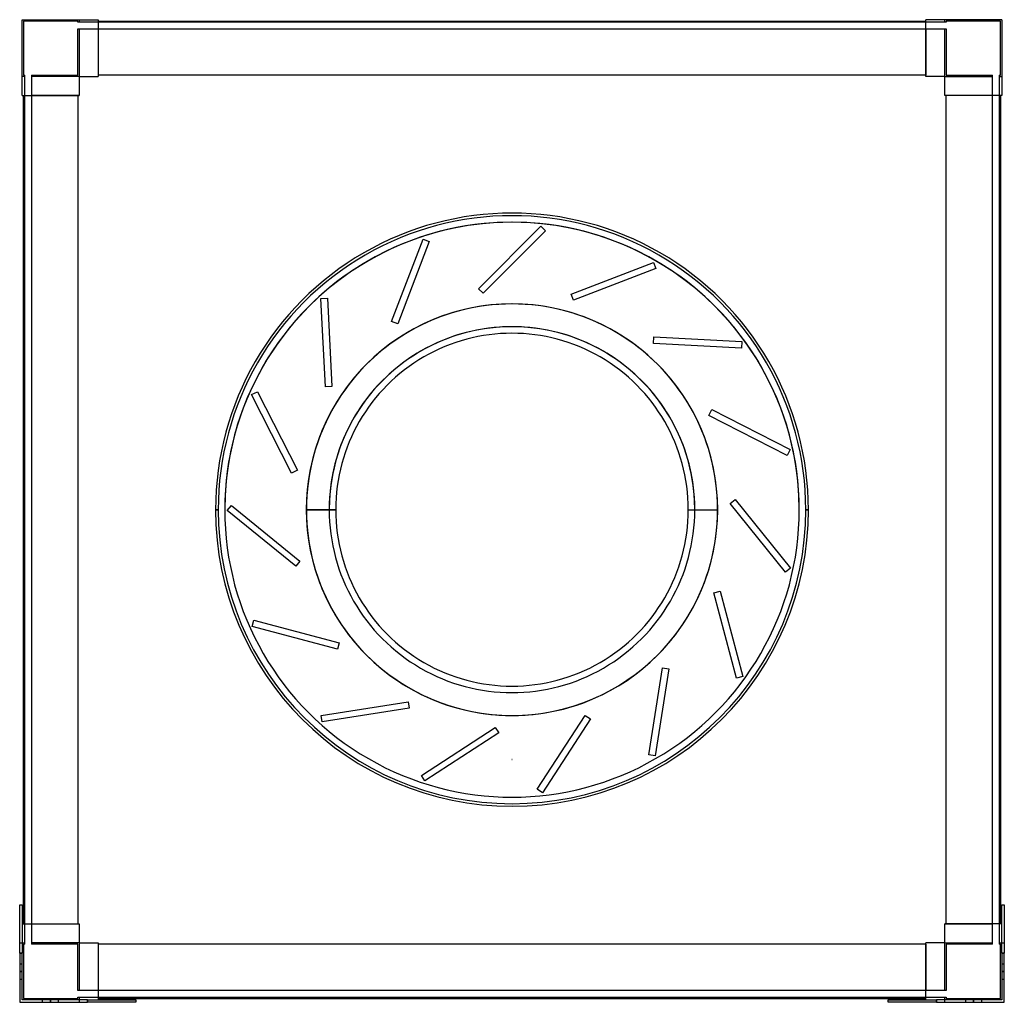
# Model space of a CAD drawing. Header units: millimetres. Extents: x -377 to 377, y -377 to 375.
import ezdxf

# ---------------------------------------------------------------- set-up
doc = ezdxf.new("R2010")
doc.units = ezdxf.units.MM
doc.layers.add('MAIN-1', color=7, linetype='Continuous')
doc.layers.add('MAIN-2', color=7, linetype='Continuous')

msp = doc.modelspace()

# ---------------------------------------------------------------- linework, layer by layer
at = {"layer": 'MAIN-1'}
for p, q in [((-375, 317), (-375, 375)), ((-375, 375), (-317, 375)), ((-317, 375), (-317, 331.5)), ((-317, 374), (317, 374)), ((317, 331.5), (317, 375)), ((375, 375), (317, 375)), ((375, 375), (375, 317)), ((317, 332.5), (-317, 332.5)), ((-331.5, 331.5), (-317, 331.5)), ((-331.5, 331.5), (-331.5, 317)), ((331.5, 331.5), (317, 331.5)), ((331.5, 317), (331.5, 331.5)), ((-375, 317), (-331.5, 317)), ((-374, -317), (-374, 317)), ((-332.5, 317), (-332.5, -317)), ((375, 317), (331.5, 317)), ((332.5, -317), (332.5, 317)), ((374, 317), (374, -317)), ((-227, 0), (-225, 0)), ((-135.01, 0), (-157.51, 0)), ((135.01, 0), (157.51, 0)), ((227, 0), (225, 0)), ((-377, -302.5), (-375, -302.5)), ((-377, -339.5), (-377, -302.5)), ((-375, -302.5), (-375, -339.5)), ((375, -339.5), (375, -302.5)), ((375, -302.5), (377, -302.5)), ((377, -302.5), (377, -339.5)), ((-375, -317), (-331.5, -317)), ((-331.5, -317), (-331.5, -331.5)), ((375, -317), (331.5, -317)), ((331.5, -331.5), (331.5, -317)), ((-331.5, -331.5), (-317, -331.5)), ((-317, -331.5), (-317, -375)), ((317, -375), (317, -331.5)), ((331.5, -331.5), (317, -331.5)), ((317, -332.5), (-317, -332.5)), ((-375, -339.5), (-377, -339.5)), ((-377, -339.5), (-377, -377)), ((-375, -375), (-375, -339.5)), ((375, -339.5), (375, -375)), ((377, -339.5), (375, -339.5)), ((377, -377), (377, -339.5)), ((-377, -377), (-325, -377)), ((-325, -375), (-375, -375)), ((-325, -375), (-288, -375)), ((-325, -377), (-325, -375)), ((-288, -377), (-325, -377)), ((-317, -374), (317, -374)), ((-288, -375), (-288, -377)), ((288, -375), (325, -375)), ((288, -377), (288, -375)), ((325, -377), (288, -377)), ((375, -375), (325, -375)), ((325, -375), (325, -377)), ((325, -377), (377, -377))]:
    msp.add_line(p, q, dxfattribs=at)
for radius, start, end in [(227, 0, 180.00002), (225, 0, 180.00002), (220, 0, 180.00002), (157.51, 89.99998, 180.00002), (157.51, 0, 89.99998), (135.01, 0, 180.00002), (227, 180.00002, 0), (225, 180.00002, 0), (220, 179.99998, 0), (220, 179.99998, 0), (135.01, 179.99998, 0), (157.51, 270.00002, 0), (157.51, 180.00002, 270.00002)]:
    msp.add_arc((0, 0), radius, start, end, dxfattribs=at)
at = {"layer": 'MAIN-2'}
for p, q in [((-375, 375), (-375, 375)), ((-375, 375), (-375, 375)), ((-332.5, 374), (-374, 374)), ((-374, 374), (-374, 332.5)), ((-374, 374), (-374, 374)), ((-332.5, 373), (-332.5, 374)), ((-332.5, 374), (-332.5, 374)), ((-332.5, 373), (-332.5, 373)), ((-331.5, 373), (-332.5, 373)), ((-331.5, 375), (-331.5, 373)), ((-331.5, 375), (-331.5, 375)), ((-331.5, 375), (-331.5, 375)), ((-331.5, 373), (-331.5, 373)), ((-331.5, 373), (-331.5, 373)), ((-317, 373), (-331.5, 373)), ((-317, 375), (-317, 375)), ((-317, 375), (-317, 375)), ((-317, 374), (-317, 374)), ((-317, 374), (-317, 374)), ((-317, 373), (-317, 373)), ((-317, 373), (-317, 373)), ((317, 373), (-317, 373)), ((317, 375), (317, 375)), ((317, 375), (317, 375)), ((317, 374), (317, 374)), ((317, 374), (317, 374)), ((317, 373), (317, 373)), ((317, 373), (317, 373)), ((331.5, 373), (317, 373)), ((331.5, 373), (331.5, 375)), ((331.5, 375), (331.5, 375)), ((331.5, 375), (331.5, 375)), ((331.5, 373), (331.5, 373)), ((332.5, 373), (331.5, 373)), ((331.5, 373), (331.5, 373)), ((332.5, 374), (332.5, 373)), ((332.5, 374), (332.5, 374)), ((374, 374), (332.5, 374)), ((332.5, 373), (332.5, 373)), ((374, 374), (374, 374)), ((374, 332.5), (374, 374)), ((375, 375), (375, 375)), ((375, 375), (375, 375)), ((-332.5, 368), (-331.5, 368)), ((-332.5, 368), (-332.5, 368)), ((-332.5, 332.5), (-332.5, 368)), ((-331.5, 368), (-331.5, 368)), ((-331.5, 368), (-317, 368)), ((-331.5, 368), (-331.5, 368)), ((-331.5, 368), (-331.5, 331.5)), ((-317, 368), (-317, 368)), ((-317, 368), (-317, 368)), ((-317, 368), (-317, 332.5)), ((-317, 368), (317, 368)), ((317, 368), (317, 368)), ((317, 368), (317, 332.5)), ((317, 368), (317, 368)), ((317, 368), (331.5, 368)), ((331.5, 368), (331.5, 368)), ((331.5, 368), (332.5, 368)), ((331.5, 368), (331.5, 368)), ((331.5, 331.5), (331.5, 368)), ((332.5, 368), (332.5, 368)), ((332.5, 368), (332.5, 332.5)), ((-374, 332.5), (-373, 332.5)), ((-374, 332.5), (-374, 332.5)), ((-373, 331.5), (-373, 332.5)), ((-373, 332.5), (-373, 332.5)), ((-368, 332.5), (-368, 331.5)), ((-368, 332.5), (-332.5, 332.5)), ((-368, 332.5), (-368, 332.5)), ((-332.5, 332.5), (-332.5, 332.5)), ((-317, 332.5), (-317, 332.5)), ((-317, 332.5), (-317, 332.5)), ((-317, 332.5), (-317, 331.5)), ((-317, 332.5), (-317, 332.5)), ((-317, 332.5), (-317, 332.5)), ((317, 332.5), (317, 332.5)), ((317, 332.5), (317, 332.5)), ((317, 331.5), (317, 332.5)), ((317, 332.5), (317, 332.5)), ((317, 332.5), (317, 332.5)), ((332.5, 332.5), (368, 332.5)), ((332.5, 332.5), (332.5, 332.5)), ((368, 331.5), (368, 332.5)), ((368, 332.5), (368, 332.5)), ((373, 332.5), (374, 332.5)), ((373, 332.5), (373, 332.5)), ((373, 332.5), (373, 331.5)), ((374, 332.5), (374, 332.5)), ((-375, 331.5), (-375, 331.5)), ((-373, 331.5), (-375, 331.5)), ((-375, 331.5), (-375, 331.5)), ((-373, 317), (-373, 331.5)), ((-373, 331.5), (-373, 331.5)), ((-373, 331.5), (-373, 331.5)), ((-368, 331.5), (-368, 331.5)), ((-368, 331.5), (-368, 331.5)), ((-368, 331.5), (-368, 317)), ((-331.5, 331.5), (-368, 331.5)), ((-331.5, 331.5), (-331.5, 331.5)), ((-331.5, 331.5), (-331.5, 331.5)), ((-331.5, 331.5), (-331.5, 331.5)), ((-331.5, 331.5), (-331.5, 331.5)), ((-331.5, 331.5), (-331.5, 331.5)), ((-331.5, 331.5), (-331.5, 331.5)), ((-317, 331.5), (-317, 331.5)), ((-317, 331.5), (-317, 331.5)), ((-317, 331.5), (-317, 331.5)), ((-317, 331.5), (-317, 331.5)), ((317, 331.5), (317, 331.5)), ((317, 331.5), (317, 331.5)), ((317, 331.5), (317, 331.5)), ((317, 331.5), (317, 331.5)), ((331.5, 331.5), (331.5, 331.5)), ((331.5, 331.5), (331.5, 331.5)), ((331.5, 331.5), (331.5, 331.5)), ((331.5, 331.5), (331.5, 331.5)), ((331.5, 331.5), (331.5, 331.5)), ((331.5, 331.5), (368, 331.5)), ((331.5, 331.5), (331.5, 331.5)), ((368, 317), (368, 331.5)), ((368, 331.5), (368, 331.5)), ((368, 331.5), (368, 331.5)), ((373, 331.5), (373, 331.5)), ((373, 331.5), (373, 331.5)), ((373, 331.5), (373, 317)), ((373, 331.5), (375, 331.5)), ((375, 331.5), (375, 331.5)), ((375, 331.5), (375, 331.5)), ((-375, 317), (-375, 317)), ((-375, 317), (-375, 317)), ((-374, 317), (-374, 317)), ((-374, 317), (-374, 317)), ((-373, 317), (-373, 317)), ((-373, -317), (-373, 317)), ((-373, 317), (-373, 317)), ((-368, 317), (-368, 317)), ((-332.5, 317), (-368, 317)), ((-368, 317), (-368, 317)), ((-368, 317), (-368, -317)), ((-332.5, 317), (-332.5, 317)), ((-332.5, 317), (-332.5, 317)), ((-331.5, 317), (-332.5, 317)), ((-332.5, 317), (-332.5, 317)), ((-332.5, 317), (-332.5, 317)), ((-331.5, 317), (-331.5, 317)), ((-331.5, 317), (-331.5, 317)), ((-331.5, 317), (-331.5, 317)), ((-331.5, 317), (-331.5, 317)), ((331.5, 317), (331.5, 317)), ((331.5, 317), (331.5, 317)), ((332.5, 317), (331.5, 317)), ((331.5, 317), (331.5, 317)), ((331.5, 317), (331.5, 317)), ((332.5, 317), (332.5, 317)), ((332.5, 317), (332.5, 317)), ((332.5, 317), (332.5, 317)), ((332.5, 317), (332.5, 317)), ((368, 317), (332.5, 317)), ((368, 317), (368, 317)), ((368, 317), (368, 317)), ((368, -317), (368, 317)), ((373, 317), (373, 317)), ((373, 317), (373, -317)), ((373, 317), (373, 317)), ((374, 317), (374, 317)), ((374, 317), (374, 317)), ((375, 317), (375, 317)), ((375, 317), (375, 317)), ((-25.63, 169.15), (22.1, 216.88)), ((25.63, 213.35), (-22.1, 165.62)), ((22.1, 216.88), (25.63, 213.35)), ((22.1, 216.88), (22.1, 216.88)), ((25.63, 213.35), (25.63, 213.35)), ((-92.22, 144.1), (-68.03, 207.12)), ((-63.36, 205.33), (-87.55, 142.31)), ((-68.03, 207.12), (-63.36, 205.33)), ((-68.03, 207.12), (-68.03, 207.12)), ((-63.36, 205.33), (-63.36, 205.33)), ((45.38, 164.95), (108.4, 189.14)), ((108.4, 189.14), (110.19, 184.48)), ((108.4, 189.14), (108.4, 189.14)), ((110.19, 184.48), (47.18, 160.29)), ((110.19, 184.48), (110.19, 184.48)), ((-22.1, 165.62), (-25.63, 169.15)), ((-25.63, 169.15), (-25.63, 169.15)), ((-146.39, 161.54), (-141.4, 161.81)), ((-142.86, 94.14), (-146.39, 161.54)), ((-146.39, 161.54), (-146.39, 161.54)), ((-141.4, 161.81), (-137.86, 94.4)), ((-141.4, 161.81), (-141.4, 161.81)), ((-22.1, 165.62), (-22.1, 165.62)), ((47.18, 160.29), (45.38, 164.95)), ((45.38, 164.95), (45.38, 164.95)), ((47.18, 160.29), (47.18, 160.29)), ((0, 157.51), (0, 157.51)), ((0, 157.51), (0, 157.51)), ((-87.55, 142.31), (-92.22, 144.1)), ((-92.22, 144.1), (-92.22, 144.1)), ((-87.55, 142.31), (-87.55, 142.31)), ((108.29, 127.24), (108.55, 132.23)), ((108.55, 132.23), (175.96, 128.7)), ((108.55, 132.23), (108.55, 132.23)), ((175.96, 128.7), (175.7, 123.71)), ((175.96, 128.7), (175.96, 128.7)), ((175.7, 123.71), (108.29, 127.24)), ((108.29, 127.24), (108.29, 127.24)), ((175.7, 123.71), (175.7, 123.71)), ((-137.86, 94.4), (-142.86, 94.14)), ((-142.86, 94.14), (-142.86, 94.14)), ((-137.86, 94.4), (-137.86, 94.4)), ((-199.44, 88.04), (-194.98, 90.31)), ((-168.79, 27.89), (-199.44, 88.04)), ((-199.44, 88.04), (-199.44, 88.04)), ((-194.98, 90.31), (-164.34, 30.16)), ((-194.98, 90.31), (-194.98, 90.31)), ((150.68, 72.19), (152.95, 76.65)), ((152.95, 76.65), (213.1, 46)), ((152.95, 76.65), (152.95, 76.65)), ((210.83, 41.55), (150.68, 72.19)), ((150.68, 72.19), (150.68, 72.19)), ((213.1, 46), (210.83, 41.55)), ((213.1, 46), (213.1, 46)), ((210.83, 41.55), (210.83, 41.55)), ((-164.34, 30.16), (-168.79, 27.89)), ((-164.34, 30.16), (-164.34, 30.16)), ((-168.79, 27.89), (-168.79, 27.89)), ((167.02, 4.66), (170.91, 7.81)), ((170.91, 7.81), (213.38, -44.65)), ((170.91, 7.81), (170.91, 7.81)), ((-227, 0), (-225, 0)), ((-225, 0), (-225, 0)), ((-225, 0), (-225, 0)), ((-225, 0), (-225, 0)), ((-220, 0), (-220, 0)), ((-218, -0.69), (-214.86, 3.19)), ((-214.86, 3.19), (-162.4, -39.29)), ((-214.86, 3.19), (-214.86, 3.19)), ((-157.5, 0), (-157.5, 0)), ((-140.01, 0), (-157.49, 0)), ((-157.49, 0), (-157.49, 0)), ((135.01, 0), (157.51, 0)), ((140.01, 0), (157.49, 0)), ((157.49, 0), (157.49, 0)), ((157.5, 0), (157.5, 0)), ((209.5, -47.79), (167.02, 4.66)), ((167.02, 4.66), (167.02, 4.66)), ((220, 0), (220, 0)), ((227, 0), (225, 0)), ((225, 0), (225, 0)), ((225, 0), (225, 0)), ((225, 0), (227, 0)), ((225, 0), (225, 0)), ((-225, 0), (-227, 0)), ((-227, 0), (-225, 0)), ((-225, 0), (-225, 0)), ((-225, 0), (-225, 0)), ((-225, 0), (-225, 0)), ((-220, 0), (-220, 0)), ((-165.55, -43.17), (-218, -0.69)), ((-218, -0.69), (-218, -0.69)), ((-157.51, 0), (-135.01, 0)), ((-157.5, 0), (-157.5, 0)), ((-157.49, 0), (-157.49, 0)), ((-157.49, 0), (-140.01, 0)), ((140.01, 0), (157.49, 0)), ((157.49, 0), (157.49, 0)), ((157.5, 0), (157.5, 0)), ((220, 0), (220, 0)), ((225, 0), (227, 0)), ((225, 0), (225, 0)), ((225, 0), (225, 0)), ((225, 0), (225, 0)), ((-162.4, -39.29), (-165.55, -43.17)), ((-165.55, -43.17), (-165.55, -43.17)), ((-162.4, -39.29), (-162.4, -39.29)), ((213.38, -44.65), (209.5, -47.79)), ((213.38, -44.65), (213.38, -44.65)), ((209.5, -47.79), (209.5, -47.79)), ((154.48, -63.67), (159.31, -62.38)), ((171.95, -128.87), (154.48, -63.67)), ((154.48, -63.67), (154.48, -63.67)), ((159.31, -62.38), (176.78, -127.58)), ((159.31, -62.38), (159.31, -62.38)), ((-198.87, -89.3), (-197.58, -84.48)), ((-133.67, -106.77), (-198.87, -89.3)), ((-198.87, -89.3), (-198.87, -89.3)), ((-197.58, -84.48), (-132.38, -101.95)), ((-197.58, -84.48), (-197.58, -84.48)), ((-132.38, -101.95), (-133.67, -106.77)), ((-132.38, -101.95), (-132.38, -101.95)), ((-133.67, -106.77), (-133.67, -106.77)), ((104.67, -187.67), (115.22, -121)), ((120.16, -121.78), (109.6, -188.45)), ((115.22, -121), (120.16, -121.78)), ((115.22, -121), (115.22, -121)), ((120.16, -121.78), (120.16, -121.78)), ((176.78, -127.58), (171.95, -128.87)), ((176.78, -127.58), (176.78, -127.58)), ((171.95, -128.87), (171.95, -128.87)), ((-146.14, -157.53), (-79.47, -146.98)), ((-79.47, -146.98), (-78.69, -151.91)), ((-79.47, -146.98), (-79.47, -146.98)), ((-145.36, -162.47), (-146.14, -157.53)), ((-146.14, -157.53), (-146.14, -157.53)), ((-78.69, -151.91), (-145.36, -162.47)), ((-78.69, -151.91), (-78.69, -151.91)), ((0, -157.51), (0, -157.51)), ((0, -157.51), (0, -157.51)), ((19.28, -214.01), (56.05, -157.4)), ((56.05, -157.4), (60.24, -160.13)), ((56.05, -157.4), (56.05, -157.4)), ((-145.36, -162.47), (-145.36, -162.47)), ((60.24, -160.13), (23.48, -216.74)), ((60.24, -160.13), (60.24, -160.13)), ((-69.43, -203.36), (-12.82, -166.59)), ((-10.1, -170.79), (-66.71, -207.55)), ((-12.82, -166.59), (-10.1, -170.79)), ((-12.82, -166.59), (-12.82, -166.59)), ((-10.1, -170.79), (-10.1, -170.79)), ((109.6, -188.45), (104.67, -187.67)), ((104.67, -187.67), (104.67, -187.67)), ((109.6, -188.45), (109.6, -188.45)), ((0, -191.25), (0, -191.25)), ((0, -191.25), (0, -191.25)), ((0, -191.25), (0, -191.25)), ((0, -191.25), (0, -191.25)), ((0, -191.25), (0, -191.25)), ((0, -191.25), (0, -191.25)), ((-66.71, -207.55), (-69.43, -203.36)), ((-69.43, -203.36), (-69.43, -203.36)), ((-66.71, -207.55), (-66.71, -207.55)), ((23.48, -216.74), (19.28, -214.01)), ((19.28, -214.01), (19.28, -214.01)), ((23.48, -216.74), (23.48, -216.74)), ((-377, -302.5), (-377, -302.5)), ((-377, -302.5), (-377, -302.5)), ((-375, -302.5), (-375, -302.5)), ((-375, -302.5), (-375, -302.5)), ((375, -302.5), (375, -302.5)), ((375, -302.5), (375, -302.5)), ((377, -302.5), (377, -302.5)), ((377, -302.5), (377, -302.5)), ((-375, -317), (-375, -317)), ((-375, -317), (-375, -317)), ((-374, -317), (-374, -317)), ((-374, -317), (-374, -317)), ((-373, -331.5), (-373, -317)), ((-373, -317), (-373, -317)), ((-373, -317), (-373, -317)), ((-368, -317), (-368, -317)), ((-368, -317), (-368, -317)), ((-368, -317), (-332.5, -317)), ((-368, -317), (-368, -331.5)), ((-332.5, -317), (-332.5, -317)), ((-332.5, -317), (-331.5, -317)), ((-332.5, -317), (-332.5, -317)), ((-332.5, -317), (-332.5, -317)), ((-332.5, -317), (-332.5, -317)), ((-331.5, -317), (-331.5, -317)), ((-331.5, -317), (-331.5, -317)), ((-331.5, -317), (-331.5, -317)), ((-331.5, -317), (-331.5, -317)), ((331.5, -317), (331.5, -317)), ((331.5, -317), (332.5, -317)), ((331.5, -317), (331.5, -317)), ((331.5, -317), (331.5, -317)), ((331.5, -317), (331.5, -317)), ((332.5, -317), (332.5, -317)), ((332.5, -317), (332.5, -317)), ((332.5, -317), (332.5, -317)), ((332.5, -317), (368, -317)), ((332.5, -317), (332.5, -317)), ((368, -317), (368, -317)), ((368, -317), (368, -317)), ((368, -331.5), (368, -317)), ((373, -317), (373, -317)), ((373, -317), (373, -331.5)), ((373, -317), (373, -317)), ((374, -317), (374, -317)), ((374, -317), (374, -317)), ((375, -317), (375, -317)), ((375, -317), (375, -317)), ((-377, -331.5), (-377, -331.5)), ((-377, -331.5), (-377, -331.5)), ((-377, -331.5), (-373, -331.5)), ((-375, -331.5), (-375, -331.5)), ((-375, -331.5), (-375, -331.5)), ((-373, -331.5), (-373, -331.5)), ((-373, -332.5), (-373, -331.5)), ((-373, -331.5), (-373, -331.5)), ((-368, -331.5), (-368, -332.5)), ((-368, -331.5), (-368, -331.5)), ((-368, -331.5), (-368, -331.5)), ((-331.5, -331.5), (-368, -331.5)), ((-331.5, -331.5), (-331.5, -331.5)), ((-331.5, -331.5), (-331.5, -331.5)), ((-331.5, -331.5), (-331.5, -331.5)), ((-331.5, -331.5), (-331.5, -331.5)), ((-331.5, -331.5), (-331.5, -368)), ((-331.5, -331.5), (-331.5, -331.5)), ((-331.5, -331.5), (-331.5, -331.5)), ((-317, -331.5), (-317, -331.5)), ((-317, -331.5), (-317, -331.5)), ((-317, -331.5), (-317, -332.5)), ((-317, -331.5), (-317, -331.5)), ((-317, -331.5), (-317, -331.5)), ((317, -331.5), (317, -331.5)), ((317, -331.5), (317, -331.5)), ((317, -332.5), (317, -331.5)), ((317, -331.5), (317, -331.5)), ((317, -331.5), (317, -331.5)), ((331.5, -331.5), (331.5, -331.5)), ((331.5, -331.5), (331.5, -331.5)), ((331.5, -331.5), (331.5, -331.5)), ((331.5, -331.5), (331.5, -331.5)), ((331.5, -368), (331.5, -331.5)), ((331.5, -331.5), (331.5, -331.5)), ((331.5, -331.5), (331.5, -331.5)), ((331.5, -331.5), (368, -331.5)), ((368, -332.5), (368, -331.5)), ((368, -331.5), (368, -331.5)), ((368, -331.5), (368, -331.5)), ((373, -331.5), (373, -331.5)), ((373, -331.5), (373, -331.5)), ((373, -331.5), (373, -332.5)), ((373, -331.5), (377, -331.5)), ((375, -331.5), (375, -331.5)), ((375, -331.5), (375, -331.5)), ((377, -331.5), (377, -331.5)), ((377, -331.5), (377, -331.5)), ((-373, -332.5), (-374, -332.5)), ((-374, -332.5), (-374, -374)), ((-374, -332.5), (-374, -332.5)), ((-373, -332.5), (-373, -332.5)), ((-332.5, -332.5), (-368, -332.5)), ((-368, -332.5), (-368, -332.5)), ((-332.5, -368), (-332.5, -332.5)), ((-332.5, -332.5), (-332.5, -332.5)), ((-317, -332.5), (-317, -332.5)), ((-317, -332.5), (-317, -332.5)), ((-317, -332.5), (-317, -332.5)), ((-317, -332.5), (-317, -332.5)), ((-317, -332.5), (-317, -368)), ((317, -332.5), (317, -332.5)), ((317, -332.5), (317, -332.5)), ((317, -332.5), (317, -332.5)), ((317, -332.5), (317, -368)), ((317, -332.5), (317, -332.5)), ((332.5, -332.5), (332.5, -368)), ((332.5, -332.5), (332.5, -332.5)), ((368, -332.5), (332.5, -332.5)), ((368, -332.5), (368, -332.5)), ((373, -332.5), (373, -332.5)), ((374, -332.5), (373, -332.5)), ((374, -332.5), (374, -332.5)), ((374, -374), (374, -332.5)), ((-377, -339.5), (-375, -339.5)), ((375, -339.5), (377, -339.5)), ((-377, -347.5), (-375, -347.5)), ((-377, -347.5), (-377, -347.5)), ((-377, -347.5), (-377, -347.5)), ((-377, -353.5), (-375, -353.5)), ((-375, -353.5), (-377, -353.5)), ((-375, -353.5), (-377, -353.5)), ((-377, -353.5), (-375, -353.5)), ((-375, -347.5), (-375, -347.5)), ((-375, -347.5), (-375, -347.5)), ((375, -347.5), (375, -347.5)), ((375, -347.5), (377, -347.5)), ((375, -347.5), (375, -347.5)), ((375, -353.5), (377, -353.5)), ((377, -353.5), (375, -353.5)), ((377, -353.5), (375, -353.5)), ((375, -353.5), (377, -353.5)), ((377, -347.5), (377, -347.5)), ((377, -347.5), (377, -347.5)), ((-375, -359.5), (-377, -359.5)), ((-377, -359.5), (-377, -359.5)), ((-377, -359.5), (-377, -359.5)), ((-375, -359.5), (-375, -359.5)), ((-375, -359.5), (-375, -359.5)), ((377, -359.5), (375, -359.5)), ((375, -359.5), (375, -359.5)), ((375, -359.5), (375, -359.5)), ((377, -359.5), (377, -359.5)), ((377, -359.5), (377, -359.5)), ((-332.5, -368), (-332.5, -368)), ((-331.5, -368), (-332.5, -368)), ((-331.5, -368), (-331.5, -368)), ((-317, -368), (-331.5, -368)), ((-331.5, -368), (-331.5, -368)), ((-317, -368), (-317, -368)), ((-317, -368), (-317, -368)), ((317, -368), (-317, -368)), ((317, -368), (317, -368)), ((317, -368), (317, -368)), ((331.5, -368), (317, -368)), ((331.5, -368), (331.5, -368)), ((332.5, -368), (331.5, -368)), ((331.5, -368), (331.5, -368)), ((332.5, -368), (332.5, -368)), ((-377, -377), (-377, -377)), ((-377, -377), (-377, -377)), ((-375, -375), (-375, -375)), ((-375, -375), (-375, -375)), ((-375, -375), (-375, -375)), ((-375, -375), (-375, -375)), ((-374, -374), (-332.5, -374)), ((-374, -374), (-374, -374)), ((-359.5, -377), (-359.5, -375)), ((-359.5, -375), (-359.5, -375)), ((-359.5, -375), (-359.5, -375)), ((-359.5, -377), (-359.5, -377)), ((-359.5, -377), (-359.5, -377)), ((-353.5, -377), (-353.5, -375)), ((-353.5, -375), (-353.5, -377)), ((-353.5, -377), (-353.5, -375)), ((-353.5, -375), (-353.5, -377)), ((-347.5, -375), (-347.5, -375)), ((-347.5, -375), (-347.5, -377)), ((-347.5, -375), (-347.5, -375)), ((-347.5, -377), (-347.5, -377)), ((-347.5, -377), (-347.5, -377)), ((-332.5, -374), (-332.5, -373)), ((-332.5, -373), (-331.5, -373)), ((-332.5, -373), (-332.5, -373)), ((-332.5, -374), (-332.5, -374)), ((-331.5, -373), (-331.5, -373)), ((-331.5, -373), (-331.5, -377)), ((-331.5, -373), (-331.5, -373)), ((-331.5, -373), (-317, -373)), ((-331.5, -375), (-331.5, -375)), ((-331.5, -375), (-331.5, -375)), ((-331.5, -377), (-331.5, -377)), ((-331.5, -377), (-331.5, -377)), ((-325, -375), (-325, -377)), ((-317, -373), (-317, -373)), ((-317, -373), (-317, -373)), ((-317, -373), (317, -373)), ((-317, -374), (-317, -374)), ((-317, -374), (-317, -374)), ((-317, -375), (-317, -375)), ((-317, -375), (-317, -375)), ((-288, -375), (-288, -375)), ((-288, -375), (-288, -375)), ((-288, -377), (-288, -377)), ((-288, -377), (-288, -377)), ((288, -375), (288, -375)), ((288, -375), (288, -375)), ((288, -377), (288, -377)), ((288, -377), (288, -377)), ((317, -373), (331.5, -373)), ((317, -373), (317, -373)), ((317, -373), (317, -373)), ((317, -374), (317, -374)), ((317, -374), (317, -374)), ((317, -375), (317, -375)), ((317, -375), (317, -375)), ((325, -377), (325, -375)), ((331.5, -373), (331.5, -373)), ((331.5, -377), (331.5, -373)), ((331.5, -373), (331.5, -373)), ((331.5, -373), (332.5, -373)), ((331.5, -375), (331.5, -375)), ((331.5, -375), (331.5, -375)), ((331.5, -377), (331.5, -377)), ((331.5, -377), (331.5, -377)), ((332.5, -373), (332.5, -373)), ((332.5, -373), (332.5, -374)), ((332.5, -374), (374, -374)), ((332.5, -374), (332.5, -374)), ((347.5, -377), (347.5, -375)), ((347.5, -375), (347.5, -375)), ((347.5, -375), (347.5, -375)), ((347.5, -377), (347.5, -377)), ((347.5, -377), (347.5, -377)), ((353.5, -377), (353.5, -375)), ((353.5, -375), (353.5, -377)), ((353.5, -377), (353.5, -375)), ((353.5, -375), (353.5, -377)), ((359.5, -375), (359.5, -375)), ((359.5, -375), (359.5, -377)), ((359.5, -375), (359.5, -375)), ((359.5, -377), (359.5, -377)), ((359.5, -377), (359.5, -377)), ((374, -374), (374, -374)), ((375, -375), (375, -375)), ((375, -375), (375, -375)), ((375, -375), (375, -375)), ((375, -375), (375, -375)), ((377, -377), (377, -377)), ((377, -377), (377, -377))]:
    msp.add_line(p, q, dxfattribs=at)
for centre, radius, start, end in [((0, 0), 220, 0, 179.99998), ((0, 0), 157.5, 0, 179.99998), ((0, 0), 157.49, 0, 180.00002), ((0, 0), 140.01, 0, 179.99998), ((0, 0), 140.01, 0, 180.00002), ((0, 0), 220, 179.99998, 0), ((0, 0), 157.5, 179.99998, 0), ((0, 0), 157.49, 180.00002, 0), ((0, 0), 140.01, 179.99998, 0), ((0, 0), 140.01, 179.99998, 0), ((0, -191.25), 0.001, 0, 180.00002), ((0, -191.25), 0.001, 180.00002, 0)]:
    msp.add_arc(centre, radius, start, end, dxfattribs=at)

doc.saveas('drawing.dxf')
